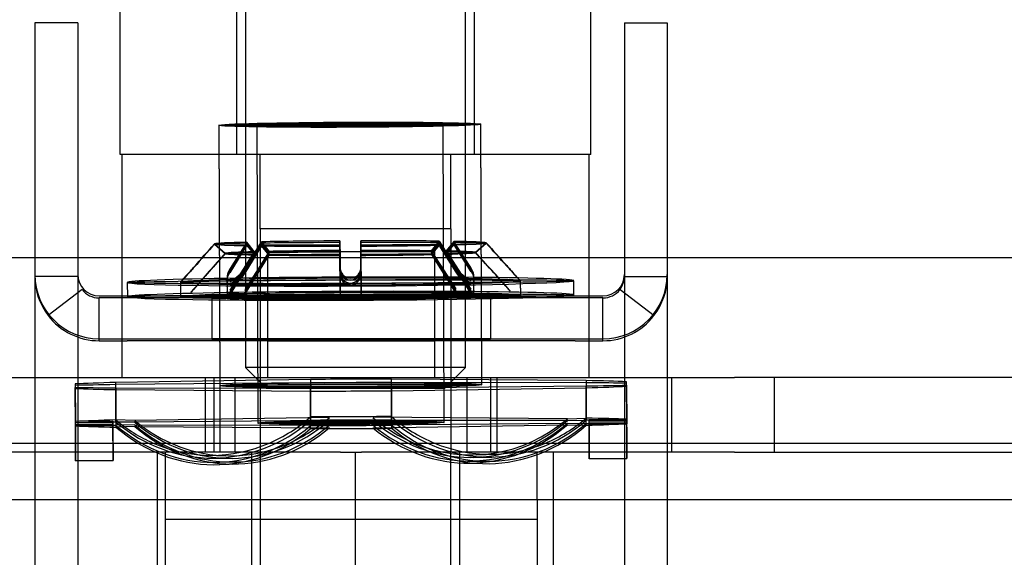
# Model space of a CAD drawing. Header units: inches. Extents: x 1 to 359, y -2 to 239.
# Tile 9 of 68: x 105.177 to 106.831, y 32.31 to 33.213. Entities that reach past the tile are written whole.
import ezdxf
from ezdxf.enums import TextEntityAlignment as Align
from ezdxf.lldxf.tags import DXFTag

# ---------------------------------------------------------------- set-up
doc = ezdxf.new("R2010")
doc.units = ezdxf.units.IN
doc.header["$MEASUREMENT"] = 0
for name, color, linetype in [('COM70838', 7, 'Continuous'), ('COM70839-3', 7, 'Continuous'), ('COM71195-6', 7, 'Continuous'), ('COM71299-6', 7, 'Continuous'), ('Default', 7, 'Continuous'), ('HAN13068', 7, 'Continuous'), ('HAN13068_NUT', 7, 'Continuous'), ('NTS18147', 7, 'Continuous'), ('ROL87452', 7, 'Continuous'), ('RVT19000', 7, 'Continuous'), ('SPC87322', 7, 'Continuous'), ('STD26122', 7, 'Continuous'), ('WAM30038', 7, 'Continuous')]:
    doc.layers.add(name, color=color, linetype=linetype)
doc.styles.add('SEACAD_Times_New_Roman', font='times.ttf')
tags = doc.linetypes.add('HIDDEN2', pattern=[0.1875, 0.125, -0.0625]).pattern_tags.tags
tags[6:7] = [DXFTag(74, 4), DXFTag(75, 0), DXFTag(340, '0'), DXFTag(46, 0.0), DXFTag(50, 0.0), DXFTag(44, 0.0), DXFTag(45, 0.0)]
tags[4:5] = [DXFTag(74, 4), DXFTag(75, 0), DXFTag(340, '0'), DXFTag(46, 0.0), DXFTag(50, 0.0), DXFTag(44, 0.0), DXFTag(45, 0.0)]
doc.dimstyles.new('HAMMOND_(STH_-_300x200)', dxfattribs={"dimtxt": 1.5, "dimasz": 1.875, "dimexe": 0.75, "dimexo": 0.75, "dimgap": 0.375, "dimtad": 0, "dimtih": 1, "dimtoh": 1, "dimzin": 0, "dimdsep": 46, "dimtxsty": 'SEACAD_Times_New_Roman', "dimblk1": '_SE_FILLED', "dimblk2": '_SE_FILLED', "dimsah": 1, "dimcen": 0.75, "dimadec": 0, "dimazin": 0, "dimtfac": 0.8, "dimtofl": 0, "dimtmove": 0, "dimatfit": 3, "dimfxl": 1, "dimtolj": 1, "dimtzin": 0, "dimarcsym": 0})

# ---------------------------------------------------------------- blocks, each defined once
blk = doc.blocks.new('SE2')
at = {"layer": 'COM70838', "color": 7, "linetype": 'HIDDEN2'}
for p, q in [((105.1089, 32.6117), (105.2339, 32.6117)), ((105.2339, 32.6117), (106.2895, 32.6117)), ((105.4889, 32.6117), (105.4889, 32.4867)), ((105.5389, 32.6117), (105.5389, 32.4867)), ((105.9289, 32.4867), (105.9289, 32.6117)), ((105.9789, 32.6117), (105.9789, 32.4867)), ((106.2724, 32.6117), (106.2724, 32.4867)), ((106.2895, 32.6117), (106.3779, 32.6117)), ((107.0913, 32.6117), (106.3779, 32.6117)), ((106.4454, 32.4867), (106.4454, 32.6117)), ((105.2339, 32.4867), (105.1089, 32.4867)), ((105.7162, 32.4867), (105.2339, 32.4867)), ((106.2895, 32.4867), (105.7516, 32.4867)), ((106.3779, 32.4867), (106.2895, 32.4867)), ((106.3779, 32.4867), (107.0639, 32.4867))]:
    blk.add_line(p, q, dxfattribs=at)
at = {"layer": 'COM70839-3', "color": 7, "linetype": 'HIDDEN2'}
for p, q in [((105.2747, 33.2079), (105.2027, 33.2079)), ((105.2027, 33.2079), (105.2027, 33.1629)), ((105.2747, 33.2079), (105.2747, 33.1629)), ((106.1931, 33.2079), (106.2651, 33.2079)), ((106.1931, 33.2079), (106.1931, 33.1629)), ((106.2651, 33.2079), (106.2651, 33.1629)), ((105.2027, 33.1629), (105.2027, 32.0658)), ((105.2747, 33.1629), (105.2747, 32.0658)), ((106.1931, 33.1629), (106.1931, 32.0658)), ((106.2651, 33.1629), (106.2651, 32.0658)), ((105.2747, 32.7818), (105.2027, 32.7818)), ((106.1931, 32.7818), (106.2651, 32.7818)), ((105.2822, 32.7599), (105.2251, 32.716)), ((105.2822, 32.7597), (105.2251, 32.7159)), ((105.2822, 32.7597), (105.2822, 32.7599)), ((106.1857, 32.7597), (106.1857, 32.7599)), ((106.1857, 32.7599), (106.2428, 32.716)), ((106.1857, 32.7597), (106.2428, 32.7159)), ((105.3107, 32.7489), (106.1571, 32.7489)), ((105.3576, 32.7457), (105.3107, 32.7457)), ((105.3107, 32.6737), (105.3107, 32.7457)), ((106.1102, 32.7457), (105.3576, 32.7457)), ((105.4999, 32.7488), (105.4999, 32.6768)), ((105.5934, 32.7457), (105.5934, 32.6737)), ((105.8744, 32.6737), (105.8744, 32.7457)), ((105.9679, 32.7488), (105.9679, 32.6768)), ((106.1571, 32.7457), (106.1102, 32.7457)), ((106.1571, 32.6737), (106.1571, 32.7457)), ((105.2251, 32.7159), (105.2251, 32.716)), ((106.2428, 32.7159), (106.2428, 32.716)), ((105.3107, 32.6769), (106.1571, 32.6769)), ((105.3107, 32.6737), (105.3576, 32.6737)), ((106.1102, 32.6737), (105.3576, 32.6737)), ((105.4999, 32.6768), (105.4999, 32.6765)), ((105.9679, 32.6768), (105.9679, 32.6765)), ((106.1102, 32.6737), (106.1571, 32.6737))]:
    blk.add_line(p, q, dxfattribs=at)
for centre, radius, start, end in [((105.3107, 32.7849), 0.108, 180, 270), ((105.3107, 32.7849), 0.036, 180, 270), ((106.1571, 32.7849), 0.108, 270, 0), ((106.1571, 32.7849), 0.036, 270, 0), ((105.3108, 32.7818), 0.108, 180.0016, 217.5087), ((106.1571, 32.7818), 0.036, 322.5022, 359.997), ((106.1571, 32.7818), 0.108, 322.4913, 359.9984), ((105.3107, 32.7816), 0.036, 217.4877, 269.9947), ((106.1571, 32.7816), 0.036, 270.0053, 322.5123), ((105.3107, 32.7816), 0.108, 217.5055, 269.9987), ((106.1571, 32.7816), 0.108, 270.0017, 322.4941)]:
    blk.add_arc(centre, radius, start, end, dxfattribs=at)
for centre, major_axis, start_param, end_param in [((105.7339, 32.7488), (0.234, 0), 0, 3.141593), ((105.7339, 32.7485), (-0.234, 0), 0, 3.141593), ((105.7339, 32.6768), (-0.234, 0), 3.141593, 6.283185), ((105.7339, 32.6765), (0.234, 0), 3.141593, 6.283185)]:
    blk.add_ellipse(centre, major_axis=major_axis, ratio=0.000115, start_param=start_param, end_param=end_param, dxfattribs=at)
for centre in [(105.7339, 32.7457), (105.7339, 32.6737)]:
    blk.add_ellipse(centre, major_axis=(-0.1405, 0), ratio=0.000115, dxfattribs=at)
at = {"layer": 'COM71195-6', "color": 7, "linetype": 'Continuous'}
blk.add_line((86.4935, 32.8137), (108.3033, 32.8137), dxfattribs=at)
at = {"layer": 'COM71299-6', "color": 7, "linetype": 'Continuous'}
blk.add_line((85.6814, 32.5017), (133.5514, 32.5017), dxfattribs=at)
at = {"layer": 'COM71299-6', "color": 7, "linetype": 'HIDDEN2'}
blk.add_line((85.6814, 32.4067), (133.5514, 32.4067), dxfattribs=at)
at = {"layer": 'HAN13068', "color": 7, "linetype": 'HIDDEN2'}
for p, q in [((105.3459, 32.9867), (105.3459, 33.6887)), ((105.5418, 32.9867), (105.5418, 33.6887)), ((105.941, 32.9867), (105.941, 33.6887)), ((106.1369, 32.9867), (106.1369, 33.6887)), ((105.5418, 32.9867), (105.3459, 32.9867)), ((105.941, 32.9867), (105.5418, 32.9867)), ((105.5814, 32.8617), (105.5814, 32.9867)), ((105.9014, 32.8617), (105.9014, 32.9867)), ((106.1369, 32.9867), (105.941, 32.9867)), ((105.7414, 32.8617), (105.5814, 32.8617)), ((105.9014, 32.8617), (105.7414, 32.8617)), ((105.5814, 32.4867), (105.5814, 31.5267)), ((105.9014, 31.5267), (105.9014, 32.4867))]:
    blk.add_line(p, q, dxfattribs=at)
at = {"layer": 'HAN13068_NUT', "color": 7, "linetype": 'HIDDEN2'}
for p, q in [((105.4089, 32.1617), (105.4089, 32.4867)), ((105.5664, 32.4867), (105.5664, 32.0817)), ((105.7414, 32.1617), (105.7414, 32.4867)), ((105.9164, 32.0817), (105.9164, 32.4867)), ((106.0739, 32.1617), (106.0739, 32.4867))]:
    blk.add_line(p, q, dxfattribs=at)
at = {"layer": 'NTS18147', "color": 7, "linetype": 'HIDDEN2'}
for p, q in [((105.512, 33.0357), (105.5137, 32.5982)), ((105.512, 33.0354), (105.5137, 32.5979)), ((105.5755, 33.0359), (105.5774, 32.5355)), ((105.5755, 33.0357), (105.5774, 32.5352)), ((105.8904, 32.5367), (105.8885, 33.0371)), ((105.8904, 32.5364), (105.8885, 33.0369)), ((105.9537, 32.6), (105.952, 33.0374)), ((105.9537, 32.5997), (105.952, 33.0371)), ((105.2707, 32.601), (105.2709, 32.538)), ((105.6656, 32.6029), (105.3387, 32.5999)), ((105.6656, 32.6029), (105.6659, 32.5399)), ((106.1286, 32.603), (105.8017, 32.6034)), ((105.8019, 32.5404), (105.8017, 32.6034)), ((106.1286, 32.603), (106.1289, 32.54)), ((106.1967, 32.5972), (106.1967, 32.6046)), ((106.1967, 32.599), (106.1967, 32.6023)), ((106.1969, 32.5393), (106.1967, 32.6023)), ((105.2707, 32.5987), (105.2707, 32.5953)), ((105.2707, 32.5987), (105.2709, 32.5357)), ((105.2709, 32.5323), (105.2707, 32.5953)), ((105.2709, 32.5306), (105.2707, 32.5936)), ((105.3389, 32.537), (105.3387, 32.5999)), ((105.3387, 32.5946), (105.6656, 32.5942)), ((105.3387, 32.5946), (105.3389, 32.5316)), ((105.3387, 32.5915), (105.6656, 32.5891)), ((105.3387, 32.5915), (105.3389, 32.5285)), ((105.6659, 32.5312), (105.6656, 32.5942)), ((105.6659, 32.5261), (105.6656, 32.5891)), ((105.8017, 32.5947), (106.1286, 32.5977)), ((105.8017, 32.5947), (105.8019, 32.5317)), ((105.8017, 32.5896), (106.1286, 32.5946)), ((105.8017, 32.5896), (105.8019, 32.5266)), ((106.1289, 32.5347), (106.1286, 32.5977)), ((106.1289, 32.5316), (106.1286, 32.5946)), ((106.1967, 32.599), (106.1969, 32.536)), ((106.1967, 32.5972), (106.1969, 32.5342)), ((105.3339, 32.5383), (105.2709, 32.538)), ((105.3339, 32.5359), (105.2709, 32.5357)), ((105.3339, 32.5383), (105.3339, 32.5308)), ((105.3339, 32.5359), (105.3339, 32.5326)), ((105.3704, 32.5397), (105.3389, 32.5406)), ((105.3704, 32.5366), (105.3389, 32.537)), ((105.6974, 32.5447), (105.3704, 32.5397)), ((105.6974, 32.5395), (105.3704, 32.5366)), ((105.6974, 32.5395), (105.6659, 32.5399)), ((106.0974, 32.5425), (105.7704, 32.545)), ((105.7704, 32.5398), (105.8019, 32.5404)), ((106.0974, 32.5394), (105.7704, 32.5398)), ((105.7704, 32.5321), (106.0974, 32.535)), ((106.0974, 32.5425), (106.1289, 32.5437)), ((106.0974, 32.5394), (106.1289, 32.54)), ((106.0974, 32.535), (106.1289, 32.5347)), ((106.1339, 32.5414), (106.1969, 32.5416)), ((106.1339, 32.534), (106.1339, 32.5414)), ((106.1339, 32.539), (106.1969, 32.5393)), ((106.1339, 32.5357), (106.1339, 32.539)), ((106.1339, 32.5357), (106.1969, 32.536)), ((105.3339, 32.5326), (105.2709, 32.5323)), ((105.3339, 32.5308), (105.2709, 32.5306)), ((105.3704, 32.5322), (105.3389, 32.5316)), ((105.3704, 32.5297), (105.3389, 32.5285)), ((105.3704, 32.5322), (105.6974, 32.5318)), ((105.3704, 32.5297), (105.6974, 32.5273)), ((105.6974, 32.5318), (105.6659, 32.5312)), ((105.6974, 32.5273), (105.6659, 32.5261)), ((105.7704, 32.5276), (106.0974, 32.5326)), ((105.7704, 32.5321), (105.8019, 32.5317)), ((105.7704, 32.5276), (105.8019, 32.5266)), ((106.0974, 32.5326), (106.1289, 32.5316)), ((106.1339, 32.534), (106.1969, 32.5342)), ((105.2712, 32.4723), (105.3342, 32.4725)), ((105.2712, 32.472), (105.3342, 32.4722)), ((105.4918, 32.4812), (105.5233, 32.4803)), ((105.4978, 32.4764), (105.5293, 32.4761)), ((105.5075, 32.4694), (105.539, 32.47)), ((105.9233, 32.4682), (105.9548, 32.4672)), ((105.9293, 32.4716), (105.9608, 32.4712)), ((105.939, 32.4777), (105.9705, 32.4783)), ((105.945, 32.4819), (105.9765, 32.4831)), ((106.1342, 32.4756), (106.1972, 32.4759)), ((106.1342, 32.4754), (106.1972, 32.4756)), ((105.5135, 32.4655), (105.545, 32.4667))]:
    blk.add_line(p, q, dxfattribs=at)
at = {"layer": 'NTS18147', "color": 7, "linetype": 'Continuous'}
for p, q in [((105.2707, 32.601), (105.2707, 32.5936)), ((105.6656, 32.6086), (105.3387, 32.6036)), ((105.3389, 32.5406), (105.3387, 32.6036)), ((105.6656, 32.6086), (105.6659, 32.5456)), ((106.1286, 32.6067), (105.8017, 32.6091)), ((105.8019, 32.5462), (105.8017, 32.6091)), ((106.1286, 32.6067), (106.1289, 32.5437)), ((106.1969, 32.5416), (106.1967, 32.6046)), ((105.6974, 32.5447), (105.6659, 32.5456)), ((105.7704, 32.545), (105.8019, 32.5462))]:
    blk.add_line(p, q, dxfattribs=at)
at = {"layer": 'NTS18147', "color": 7, "linetype": 'HIDDEN2'}
for centre, major_axis, ratio in [((105.732, 33.0365), (0.22, 0.0009), 0.019735), ((105.732, 33.0363), (0.22, 0.0009), 0.008755), ((105.732, 33.0365), (0.1565, 0.0006), 0.019735), ((105.732, 33.0363), (0.1565, 0.0006), 0.008755), ((105.7337, 32.5991), (0.22, 0.0009), 0.019735), ((105.7337, 32.5988), (0.22, 0.0009), 0.008755), ((105.7339, 32.5361), (0.1565, 0.0006), 0.019735), ((105.7339, 32.5358), (0.1565, 0.0006), 0.008755)]:
    blk.add_ellipse(centre, major_axis=major_axis, ratio=ratio, dxfattribs=at)
at = {"layer": 'NTS18147', "color": 7, "linetype": 'Continuous'}
for centre, major_axis, ratio, start_param, end_param in [((105.7337, 32.5991), (-0.5, -0.002), 0.019735, -0.660163, -0.387207), ((105.7337, 32.5991), (0.5, 0.002), 0.019735, 1.434232, 1.707188), ((105.7337, 32.5991), (0.5, 0.002), 0.019735, 0.387034, 0.659991), ((105.7339, 32.5361), (-0.5, -0.002), 0.019735, -0.660163, -0.387207), ((105.5014, 32.7994), (0.0096, 0.3182), 0.8659, 2.546346, 2.80618), ((105.5014, 32.7994), (0.0096, 0.3182), 0.8659, 3.529428, 3.815766), ((105.5329, 32.7985), (0.0096, 0.3182), 0.8659, 3.537804, 3.815766), ((105.7339, 32.5361), (-0.5, -0.002), 0.019735, 4.575824, 4.848781), ((105.9329, 32.8), (-0.0121, 0.3181), 0.865814, 2.467431, 2.752626), ((105.9644, 32.8012), (-0.0121, 0.3181), 0.865814, 2.467431, 2.763604), ((105.9644, 32.8012), (-0.0121, 0.3181), 0.865814, 3.453651, 3.736851), ((105.7339, 32.5361), (0.5, 0.002), 0.019735, 0.387034, 0.659991)]:
    blk.add_ellipse(centre, major_axis=major_axis, ratio=ratio, start_param=start_param, end_param=end_param, dxfattribs=at)
at = {"layer": 'NTS18147', "color": 7, "linetype": 'HIDDEN2'}
for centre, major_axis, ratio, start_param, end_param in [((105.7337, 32.5988), (0.5, 0.002), 0.008755, 1.434295, 1.707252), ((105.7337, 32.5988), (0.5, 0.002), 0.008755, 0.387097, 0.660054), ((105.7337, 32.5988), (-0.5, -0.002), 0.008755, -0.6601, -0.387143), ((105.7337, 32.5988), (-0.5, -0.002), 0.008755, 0.387097, 0.660054), ((105.7337, 32.5991), (-0.5, -0.002), 0.019735, 0.387034, 0.659991), ((105.7337, 32.5988), (-0.5, -0.002), 0.008755, 1.434295, 1.707252), ((105.7337, 32.5991), (-0.5, -0.002), 0.019735, 1.434232, 1.707188), ((105.7337, 32.5988), (0.5, 0.002), 0.008755, -0.6601, -0.387143), ((105.7337, 32.5991), (0.5, 0.002), 0.019735, -0.660163, -0.387207), ((105.2699, 32.7906), (-0.0012, 0.3183), 0.000086, 2.526619, 3.796039), ((105.7339, 32.5358), (-0.5, -0.002), 0.008755, -0.6601, -0.387143), ((105.2699, 32.7903), (-0.0012, 0.3183), 0.000023, 3.141593, 3.785058), ((105.3329, 32.7908), (-0.0012, 0.3183), 0.000086, 2.526619, 3.796039), ((105.5014, 32.7948), (0.0036, 0.3183), 0.866004, 2.524393, 3.793813), ((105.5329, 32.7985), (0.0096, 0.3182), 0.8659, 2.546346, 3.537804), ((105.5329, 32.7944), (0.0036, 0.3183), 0.866004, 2.524393, 3.793813), ((105.7339, 32.5358), (-0.5, -0.002), 0.008755, 4.575888, 4.848844), ((105.9329, 32.796), (-0.0061, 0.3183), 0.865981, 2.489374, 3.758793), ((105.9329, 32.7899), (0.0036, 0.3183), 0.866004, 2.524393, 3.793813), ((105.9644, 32.7966), (-0.0061, 0.3183), 0.865981, 2.489374, 3.758793), ((105.9644, 32.7895), (0.0036, 0.3183), 0.866004, 2.524393, 3.793813), ((105.9329, 32.8), (-0.0121, 0.3181), 0.865814, 2.752626, 3.736851), ((105.7339, 32.5358), (0.5, 0.002), 0.008755, 0.387097, 0.660054), ((105.7339, 32.5358), (0.5, 0.002), 0.008755, -0.6601, -0.387143), ((106.1329, 32.794), (-0.0012, 0.3183), 0.000086, 2.526619, 3.796039), ((106.1329, 32.7937), (-0.0012, 0.3183), 0.000023, 2.515638, 3.785058), ((106.1959, 32.7942), (-0.0012, 0.3183), 0.000086, 2.526619, 3.796039), ((106.1959, 32.794), (-0.0012, 0.3183), 0.000023, 2.515638, 3.785058), ((105.7339, 32.5358), (-0.5, -0.002), 0.008755, 0.387097, 0.660054), ((105.7339, 32.5361), (-0.5, -0.002), 0.019735, 0.387034, 0.659991), ((105.3329, 32.7906), (-0.0012, 0.3183), 0.000023, 2.515638, 3.141593), ((105.5014, 32.7877), (-0.0061, 0.3183), 0.865981, 2.489374, 3.758793), ((105.5014, 32.7836), (-0.0121, 0.3181), 0.865814, 2.467431, 3.736851), ((105.5329, 32.7883), (-0.0061, 0.3183), 0.865981, 2.489374, 3.758793), ((105.5329, 32.7848), (-0.0121, 0.3181), 0.865814, 2.467431, 3.736851), ((105.7339, 32.5358), (0.5, 0.002), 0.008755, 4.575888, 4.848844), ((105.7339, 32.5361), (0.5, 0.002), 0.019735, 4.575824, 4.848781), ((105.9329, 32.7864), (0.0096, 0.3182), 0.8659, 2.546346, 3.815766), ((105.9644, 32.7854), (0.0096, 0.3182), 0.8659, 2.546346, 3.815766), ((105.7339, 32.5361), (0.5, 0.002), 0.019735, -0.660163, -0.387207), ((105.5014, 32.7994), (0.0096, 0.3182), 0.8659, 2.80618, 3.529428), ((105.9644, 32.8012), (-0.0121, 0.3181), 0.865814, 2.763604, 3.453651)]:
    blk.add_ellipse(centre, major_axis=major_axis, ratio=ratio, start_param=start_param, end_param=end_param, dxfattribs=at)
at = {"layer": 'ROL87452', "color": 7, "linetype": 'HIDDEN2'}
for p, q in [((105.4214, 32.4067), (105.4214, 31.4067)), ((106.0464, 32.4067), (106.0464, 31.4067))]:
    blk.add_line(p, q, dxfattribs=at)
at = {"layer": 'RVT19000', "color": 7, "linetype": 'HIDDEN2'}
for p, q in [((105.5934, 32.8237), (105.8744, 32.8237)), ((105.5934, 32.8237), (105.5934, 32.6117)), ((105.8744, 32.6117), (105.8744, 32.8237)), ((105.5389, 32.6117), (105.5389, 32.4867)), ((105.9289, 32.4867), (105.9289, 32.6117)), ((105.4214, 32.4867), (105.4214, 32.4067)), ((105.7162, 32.4867), (105.7516, 32.4867)), ((106.0464, 32.4067), (106.0464, 32.4867)), ((105.4214, 32.3737), (106.0464, 32.3737))]:
    blk.add_line(p, q, dxfattribs=at)
at = {"layer": 'SPC87322', "color": 7, "linetype": 'HIDDEN2'}
for p, q in [((105.3489, 32.9867), (105.3489, 32.6117)), ((106.1339, 32.6117), (106.1339, 32.9867)), ((105.5814, 32.8617), (105.5814, 32.4867)), ((105.9014, 32.8617), (105.9014, 32.4867)), ((105.5039, 32.4867), (105.5039, 32.6117)), ((105.5139, 32.4867), (105.5139, 32.6117)), ((105.9689, 32.4867), (105.9689, 32.6117))]:
    blk.add_line(p, q, dxfattribs=at)
at = {"layer": 'STD26122', "color": 7, "linetype": 'HIDDEN2'}
for p, q in [((105.5564, 33.5937), (105.5564, 32.6287)), ((105.9264, 32.6287), (105.9264, 33.5937)), ((105.9264, 32.6287), (105.5564, 32.6287)), ((105.5564, 32.6287), (105.5914, 32.5937)), ((105.8914, 32.5937), (105.9264, 32.6287)), ((105.5914, 32.5937), (105.8914, 32.5937))]:
    blk.add_line(p, q, dxfattribs=at)
at = {"layer": 'WAM30038', "color": 7, "linetype": 'HIDDEN2'}
for p, q in [((105.5045, 32.8365), (105.5225, 32.8206)), ((105.5045, 32.836), (105.5225, 32.8201)), ((105.5225, 32.8199), (105.5045, 32.8358)), ((105.5225, 32.8198), (105.5045, 32.8357)), ((105.559, 32.8393), (105.5308, 32.7948)), ((105.559, 32.8374), (105.5308, 32.7926)), ((105.5308, 32.7895), (105.559, 32.8348)), ((105.5308, 32.7878), (105.559, 32.8334)), ((105.5556, 32.7929), (105.5837, 32.8377)), ((105.5837, 32.8346), (105.5556, 32.7894)), ((105.5837, 32.833), (105.5556, 32.7874)), ((105.5717, 32.8231), (105.559, 32.8393)), ((105.5717, 32.8214), (105.559, 32.8374)), ((105.559, 32.8348), (105.5717, 32.819)), ((105.559, 32.8334), (105.5717, 32.8177)), ((105.5672, 32.8137), (105.5837, 32.8398)), ((105.5837, 32.8398), (105.5965, 32.8237)), ((105.5837, 32.8377), (105.5965, 32.8217)), ((105.5965, 32.8189), (105.5837, 32.8346)), ((105.5965, 32.8173), (105.5837, 32.833)), ((105.7153, 32.8251), (105.7152, 32.8414)), ((105.7152, 32.8414), (105.7154, 32.8137)), ((105.7153, 32.8226), (105.7152, 32.8387)), ((105.7152, 32.8387), (105.7154, 32.7941)), ((105.7152, 32.8347), (105.7153, 32.8189)), ((105.7154, 32.7894), (105.7152, 32.8347)), ((105.7152, 32.8324), (105.7153, 32.8168)), ((105.7154, 32.7867), (105.7152, 32.8324)), ((105.7502, 32.8416), (105.7503, 32.8253)), ((105.7504, 32.8137), (105.7502, 32.8416)), ((105.7502, 32.8388), (105.7503, 32.8227)), ((105.7504, 32.7943), (105.7502, 32.8388)), ((105.7503, 32.819), (105.7502, 32.8348)), ((105.7502, 32.8348), (105.7504, 32.7896)), ((105.7503, 32.817), (105.7502, 32.8326)), ((105.7502, 32.8326), (105.7504, 32.7869)), ((105.8691, 32.8248), (105.8818, 32.841)), ((105.8691, 32.8227), (105.8818, 32.8388)), ((105.8818, 32.8358), (105.8691, 32.8199)), ((105.8818, 32.8341), (105.8691, 32.8184)), ((105.8818, 32.841), (105.8994, 32.8137)), ((105.8818, 32.8388), (105.9102, 32.7943)), ((105.9102, 32.7908), (105.8818, 32.8358)), ((105.9102, 32.7888), (105.8818, 32.8341)), ((105.9065, 32.8406), (105.8939, 32.8244)), ((105.9065, 32.8387), (105.8939, 32.8226)), ((105.8939, 32.8202), (105.9065, 32.8361)), ((105.8939, 32.819), (105.9065, 32.8347)), ((105.935, 32.7964), (105.9065, 32.8406)), ((105.935, 32.7942), (105.9065, 32.8387)), ((105.9065, 32.8361), (105.935, 32.7911)), ((105.9065, 32.8347), (105.935, 32.7894)), ((105.9431, 32.8222), (105.961, 32.8382)), ((105.9431, 32.8218), (105.961, 32.8378)), ((105.961, 32.8375), (105.9431, 32.8215)), ((105.961, 32.8375), (105.9431, 32.8215)), ((105.531, 32.7587), (105.5717, 32.8231)), ((105.531, 32.7565), (105.5717, 32.8214)), ((105.5717, 32.819), (105.531, 32.7534)), ((105.5717, 32.8177), (105.531, 32.7517)), ((105.5965, 32.8237), (105.5557, 32.7593)), ((105.5965, 32.8217), (105.5557, 32.7568)), ((105.5557, 32.7533), (105.5965, 32.8189)), ((105.5557, 32.7513), (105.5965, 32.8173)), ((105.7156, 32.7612), (105.7153, 32.8251)), ((105.7156, 32.758), (105.7153, 32.8226)), ((105.7153, 32.8189), (105.7156, 32.7533)), ((105.7153, 32.8168), (105.7156, 32.7506)), ((105.7503, 32.8253), (105.7503, 32.8137)), ((105.7503, 32.8227), (105.7506, 32.7581)), ((105.7506, 32.7534), (105.7503, 32.819)), ((105.7506, 32.7508), (105.7503, 32.817)), ((105.9104, 32.7607), (105.8691, 32.8248)), ((105.9104, 32.7582), (105.8691, 32.8227)), ((105.8691, 32.8199), (105.9104, 32.7546)), ((105.8691, 32.8184), (105.9104, 32.7527)), ((105.8939, 32.8244), (105.9351, 32.7603)), ((105.8939, 32.8226), (105.9351, 32.7581)), ((105.9351, 32.755), (105.8939, 32.8202)), ((105.9351, 32.7533), (105.8939, 32.819)), ((105.7154, 32.7973), (105.7156, 32.7612)), ((105.7154, 32.7941), (105.7156, 32.758)), ((105.7154, 32.7894), (105.7156, 32.7533)), ((105.7154, 32.7867), (105.7156, 32.7506)), ((105.7504, 32.7975), (105.7506, 32.7614)), ((105.7504, 32.7975), (105.7506, 32.7614)), ((105.7504, 32.7943), (105.7506, 32.7581)), ((105.7504, 32.7896), (105.7506, 32.7534)), ((105.7504, 32.7869), (105.7506, 32.7508)), ((105.9403, 32.7536), (105.9402, 32.7832)), ((105.358, 32.7716), (105.3581, 32.7476)), ((105.358, 32.7713), (105.3581, 32.7473)), ((105.4472, 32.7719), (105.4473, 32.748)), ((105.4472, 32.7717), (105.4473, 32.7477)), ((105.5258, 32.7816), (105.5259, 32.752)), ((105.5258, 32.7792), (105.5259, 32.7497)), ((105.5258, 32.7759), (105.5259, 32.7463)), ((105.5258, 32.7741), (105.5259, 32.7445)), ((105.9403, 32.7513), (105.9402, 32.7808)), ((105.9403, 32.7479), (105.9402, 32.7775)), ((105.9403, 32.7461), (105.9402, 32.7757)), ((106.0189, 32.7502), (106.0188, 32.7742)), ((106.0189, 32.7499), (106.0188, 32.7739)), ((106.1081, 32.7505), (106.108, 32.7745)), ((106.1081, 32.7503), (106.108, 32.7743)), ((105.531, 32.7517), (105.5274, 32.7447)), ((105.5505, 32.7443), (105.5557, 32.7513)), ((105.7156, 32.7506), (105.7167, 32.7436)), ((105.7494, 32.7437), (105.7506, 32.7508)), ((105.9104, 32.7527), (105.9156, 32.7457)), ((105.9388, 32.7463), (105.9351, 32.7533))]:
    blk.add_line(p, q, dxfattribs=at)
at = {"layer": 'WAM30038', "color": 7, "linetype": 'Continuous'}
for p, q in [((105.5556, 32.7954), (105.5672, 32.8137)), ((105.7154, 32.8137), (105.7154, 32.7973)), ((105.7503, 32.8137), (105.7504, 32.7975)), ((105.7504, 32.7975), (105.7504, 32.8137)), ((105.8994, 32.8137), (105.9102, 32.7968))]:
    blk.add_line(p, q, dxfattribs=at)
at = {"layer": 'WAM30038', "color": 7, "linetype": 'HIDDEN2'}
for centre, radius, start, end in [((105.7271, 32.5388), 0.3643, 136.0963, 140.2055), ((105.1557, 33.0601), 0.4099, 315.3349, 318.9153), ((105.0217, 33.1802), 0.5899, 316.1654, 318.6669), ((105.7335, 32.7934), 0.0181, 177.5926, 268.475), ((105.7336, 32.7885), 0.0182, 176.9277, 268.2187), ((105.7336, 32.7857), 0.0183, 176.6539, 267.9298), ((105.7324, 32.7933), 0.018, 271.7596, 3.0707), ((105.7322, 32.7885), 0.0182, 272.484, 3.2623), ((105.7321, 32.7858), 0.0184, 272.7993, 3.5026), ((106.2697, 33.0201), 0.3514, 220.1619, 224.4218), ((106.2806, 33.0388), 0.3723, 221.3562, 225.299), ((106.4146, 33.1611), 0.5537, 221.7005, 224.3653)]:
    blk.add_arc(centre, radius, start, end, dxfattribs=at)
at = {"layer": 'WAM30038', "color": 7, "linetype": 'Continuous'}
for centre, radius, start, end in [((105.7334, 32.7967), 0.018, 177.8638, 268.8008), ((105.7325, 32.7966), 0.0179, 271.4599, 2.7807)]:
    blk.add_arc(centre, radius, start, end, dxfattribs=at)
at = {"layer": 'WAM30038', "color": 7, "linetype": 'HIDDEN2'}
for centre, major_axis, ratio, start_param, end_param in [((105.7327, 32.837), (-0.2289, -0.0009), 0.019735, -0.70897, -0.076601), ((105.7327, 32.8367), (-0.2289, -0.0009), 0.008755, -0.708907, -0.076538), ((105.7327, 32.837), (-0.2289, -0.0009), 0.019735, 0.076428, 0.708797), ((105.7327, 32.8367), (-0.2289, -0.0009), 0.008755, 0.076492, 0.708861), ((105.7327, 32.837), (-0.2289, -0.0009), 0.019735, -1.494368, -0.861999), ((105.7327, 32.8367), (-0.2289, -0.0009), 0.008755, -1.494305, -0.861936), ((105.7327, 32.8367), (-0.2289, -0.0009), 0.008755, 0.86189, 1.494259), ((105.7327, 32.837), (-0.2289, -0.0009), 0.019735, 0.861827, 1.494195), ((105.7327, 32.837), (0.2289, 0.0009), 0.019735, 0.861827, 1.494195), ((105.7327, 32.8367), (0.2289, 0.0009), 0.008755, 0.86189, 1.494259), ((105.7327, 32.8367), (0.2289, 0.0009), 0.008755, -1.494305, -0.861936), ((105.7327, 32.837), (0.2289, 0.0009), 0.019735, -1.494368, -0.861999), ((105.7327, 32.837), (0.2289, 0.0009), 0.019735, 0.076428, 0.708797), ((105.7327, 32.8367), (0.2289, 0.0009), 0.008755, 0.076492, 0.708861), ((105.7327, 32.8367), (0.2289, 0.0009), 0.008755, -0.708907, -0.076538), ((105.7327, 32.837), (0.2289, 0.0009), 0.019735, -0.70897, -0.076601), ((105.7328, 32.8211), (-0.211, -0.0008), 0.019735, -0.702451, -0.08312), ((105.7328, 32.8208), (-0.211, -0.0008), 0.008755, -0.702387, -0.083057), ((105.7328, 32.8211), (-0.211, -0.0008), 0.019735, 0.082948, 0.702278), ((105.7328, 32.8208), (-0.211, -0.0008), 0.008755, 0.083011, 0.702341), ((105.7328, 32.8211), (-0.211, -0.0008), 0.019735, -1.487849, -0.868518), ((105.7328, 32.8208), (-0.211, -0.0008), 0.008755, -1.487786, -0.868455), ((105.7328, 32.8208), (-0.211, -0.0008), 0.008755, 0.868409, 1.48774), ((105.7328, 32.8211), (-0.211, -0.0008), 0.019735, 0.868346, 1.487676), ((105.7328, 32.8211), (0.211, 0.0008), 0.019735, 0.868346, 1.487676), ((105.7328, 32.8208), (0.211, 0.0008), 0.008755, 0.868409, 1.48774), ((105.7328, 32.8208), (0.211, 0.0008), 0.008755, -1.487786, -0.868455), ((105.7328, 32.8211), (0.211, 0.0008), 0.019735, -1.487849, -0.868518), ((105.7328, 32.8211), (0.211, 0.0008), 0.019735, 0.082948, 0.702278), ((105.7328, 32.8208), (0.211, 0.0008), 0.008755, 0.083011, 0.702341), ((105.7328, 32.8208), (0.211, 0.0008), 0.008755, -0.702387, -0.083057), ((105.7328, 32.8211), (0.211, 0.0008), 0.019735, -0.702451, -0.08312), ((105.733, 32.7731), (-0.375, -0.0015), 0.019735, 0, 3.141506), ((105.733, 32.7731), (-0.2858, -0.0011), 0.019735, 5.497701, 6.283099), ((105.733, 32.7728), (-0.2858, -0.0011), 0.008755, 5.497764, 6.283162), ((105.733, 32.7731), (0.2858, 0.0011), 0.019735, 3.141506, 3.926905), ((105.733, 32.7728), (0.2858, 0.0011), 0.008755, 3.14157, 3.926968), ((105.733, 32.7731), (-0.2858, -0.0011), 0.019735, 4.712303, 5.497701), ((105.733, 32.7728), (-0.2858, -0.0011), 0.008755, 4.712366, 5.497764), ((105.733, 32.7728), (-0.2858, -0.0011), 0.008755, 0.785375, 1.570773), ((105.733, 32.7731), (-0.2858, -0.0011), 0.019735, 0.785312, 1.57071), ((105.733, 32.7731), (0.2858, 0.0011), 0.019735, 0.785312, 1.57071), ((105.733, 32.7728), (0.2858, 0.0011), 0.008755, 0.785375, 1.570773), ((105.733, 32.7728), (0.2858, 0.0011), 0.008755, 4.712366, 5.497764), ((105.733, 32.7731), (0.2858, 0.0011), 0.019735, 4.712303, 5.497701), ((105.733, 32.7731), (-0.2858, -0.0011), 0.019735, 3.141506, 3.926905), ((105.733, 32.7728), (-0.2858, -0.0011), 0.008755, 3.14157, 3.926968), ((105.733, 32.7731), (0.2858, 0.0011), 0.019735, 5.497701, 6.283099), ((105.733, 32.7728), (0.2858, 0.0011), 0.008755, 5.497764, 6.283162), ((105.7331, 32.7491), (-0.375, -0.0015), 0.019735, 0, 3.141506), ((105.7331, 32.7491), (-0.275, -0.0011), 0.019735, -0.72599, -0.059581), ((105.7331, 32.7488), (-0.275, -0.0011), 0.008755, -0.725927, -0.059517), ((105.5434, 32.7497), (0.0175, 0.0001), 0.008755, 1.149718, 3.562625), ((105.5434, 32.7521), (0.0175, 0.0001), 0.019735, 3.141593, 3.562562), ((105.7331, 32.7488), (-0.275, -0.0011), 0.008755, -1.511325, -0.844915), ((105.7331, 32.7511), (-0.0175, -0.0001), 0.008755, 3.505912, 5.91882), ((105.7331, 32.7488), (0.275, 0.0011), 0.008755, 0.844869, 1.511279), ((105.9228, 32.7512), (-0.0175, -0.0001), 0.008755, 2.720514, 5.133421), ((105.9228, 32.7536), (-0.0175, -0.0001), 0.019735, 2.720451, 3.141593), ((105.7331, 32.7491), (0.275, 0.0011), 0.019735, 0.059408, 0.725818), ((105.7331, 32.7488), (0.275, 0.0011), 0.008755, 0.059471, 0.725881), ((105.7331, 32.7491), (0.275, 0.0011), 0.019735, -0.72599, -0.059581), ((105.7331, 32.7488), (0.275, 0.0011), 0.008755, -0.725927, -0.059517), ((106.0014, 32.7501), (-0.0175, -0.0001), 0.019735, 1.935053, 4.34796), ((106.0014, 32.7498), (-0.0175, -0.0001), 0.008755, 1.935116, 4.348023), ((105.4648, 32.748), (0.0175, 0.0001), 0.019735, 1.935053, 4.34796), ((105.4648, 32.7478), (0.0175, 0.0001), 0.008755, 1.935116, 4.348023), ((105.7331, 32.7491), (-0.275, -0.0011), 0.019735, 0.059408, 0.725818), ((105.7331, 32.7488), (-0.275, -0.0011), 0.008755, 0.059471, 0.725881), ((105.5434, 32.7464), (0.0175, 0.0001), 0.008755, 2.720514, 5.133421), ((105.5434, 32.7446), (0.0175, 0.0001), 0.019735, 2.720451, 5.133358), ((105.7331, 32.7488), (-0.275, -0.0011), 0.008755, 0.844869, 1.511279), ((105.7331, 32.7491), (-0.275, -0.0011), 0.019735, 0.844806, 1.511216), ((105.7331, 32.7465), (0.0175, 0.0001), 0.008755, 3.505912, 5.91882), ((105.7331, 32.7438), (0.0175, 0.0001), 0.019735, 3.505849, 5.918756), ((105.7331, 32.7488), (0.275, 0.0011), 0.008755, -1.511325, -0.844915), ((105.7331, 32.7491), (0.275, 0.0011), 0.019735, -1.511388, -0.844979), ((105.9228, 32.7479), (-0.0175, -0.0001), 0.008755, 1.149718, 3.562625), ((105.9228, 32.7461), (-0.0175, -0.0001), 0.019735, 1.149655, 3.562562)]:
    blk.add_ellipse(centre, major_axis=major_axis, ratio=ratio, start_param=start_param, end_param=end_param, dxfattribs=at)
at = {"layer": 'WAM30038', "color": 7, "linetype": 'Continuous'}
for centre, major_axis, start_param, end_param in [((105.733, 32.7731), (-0.375, -0.0015), 3.141506, 6.283185), ((105.7331, 32.7491), (-0.375, -0.0015), 3.141506, 6.283185), ((105.5434, 32.7521), (0.0175, 0.0001), 1.149655, 3.141593), ((105.7331, 32.7491), (-0.275, -0.0011), -1.511388, -0.844979), ((105.7331, 32.7544), (-0.0175, -0.0001), 3.505849, 5.918756), ((105.7331, 32.7491), (0.275, 0.0011), 0.844806, 1.511216), ((105.9228, 32.7536), (-0.0175, -0.0001), 3.141593, 5.133358)]:
    blk.add_ellipse(centre, major_axis=major_axis, ratio=0.019735, start_param=start_param, end_param=end_param, dxfattribs=at)
at = {"layer": 'WAM30038', "color": 7, "linetype": 'HIDDEN2'}
for centre in [(105.733, 32.7728), (105.7331, 32.7488)]:
    blk.add_ellipse(centre, major_axis=(-0.375, -0.0015), ratio=0.008755, dxfattribs=at)
for points, knots in [([(105.4646, 32.7914), (105.4665, 32.7935), (105.4684, 32.7957), (105.4703, 32.7978), (105.4817, 32.8107), (105.4931, 32.8236), (105.5045, 32.8365)], [0, 0, 0, 0, 0.141448, 0.141448, 0.141448, 1, 1, 1, 1]), ([(105.4646, 32.7909), (105.4665, 32.7931), (105.4684, 32.7952), (105.4703, 32.7973), (105.4817, 32.8102), (105.4931, 32.8231), (105.5045, 32.836)], [0, 0, 0, 0, 0.141448, 0.141448, 0.141448, 1, 1, 1, 1]), ([(105.5045, 32.8358), (105.4931, 32.8229), (105.4817, 32.81), (105.4703, 32.7971), (105.4684, 32.795), (105.4665, 32.7928), (105.4646, 32.7907)], [0, 0, 0, 0, 0.858552, 0.858552, 0.858552, 1, 1, 1, 1]), ([(105.961, 32.8382), (105.9725, 32.8254), (105.984, 32.8126), (105.9955, 32.7998), (105.9974, 32.7977), (105.9993, 32.7956), (106.0012, 32.7935)], [0, 0, 0, 0, 0.858552, 0.858552, 0.858552, 1, 1, 1, 1]), ([(105.961, 32.8378), (105.9725, 32.825), (105.984, 32.8122), (105.9955, 32.7994), (105.9974, 32.7973), (105.9993, 32.7952), (106.0012, 32.793)], [0, 0, 0, 0, 0.858552, 0.858552, 0.858552, 1, 1, 1, 1]), ([(106.0012, 32.7928), (105.9993, 32.7949), (105.9974, 32.797), (105.9955, 32.7991), (105.984, 32.8119), (105.9725, 32.8247), (105.961, 32.8375)], [0, 0, 0, 0, 0.141448, 0.141448, 0.141448, 1, 1, 1, 1]), ([(105.5225, 32.8206), (105.5047, 32.8004), (105.4868, 32.7802), (105.469, 32.7601), (105.4676, 32.7585), (105.4662, 32.7569), (105.4648, 32.7553)], [0, 0, 0, 0, 0.926871, 0.926871, 0.926871, 1, 1, 1, 1]), ([(105.5225, 32.8201), (105.5047, 32.8), (105.4868, 32.7798), (105.469, 32.7596), (105.4676, 32.758), (105.4662, 32.7564), (105.4648, 32.7548)], [0, 0, 0, 0, 0.926871, 0.926871, 0.926871, 1, 1, 1, 1]), ([(106.0013, 32.7574), (105.9999, 32.759), (105.9985, 32.7605), (105.9971, 32.7621), (105.9791, 32.7822), (105.9611, 32.8022), (105.9431, 32.8222)], [0, 0, 0, 0, 0.073129, 0.073129, 0.073129, 1, 1, 1, 1]), ([(106.0013, 32.7569), (105.9999, 32.7585), (105.9985, 32.7601), (105.9971, 32.7617), (105.9791, 32.7817), (105.9611, 32.8017), (105.9431, 32.8218)], [0, 0, 0, 0, 0.073129, 0.073129, 0.073129, 1, 1, 1, 1]), ([(105.5308, 32.7948), (105.5295, 32.7927), (105.5284, 32.7906), (105.5267, 32.7866), (105.5261, 32.7846), (105.5258, 32.7823), (105.5258, 32.7819), (105.5258, 32.7815)], [0, 0, 0, 0, 0.25, 0.25, 0.5, 0.5, 0.5625444, 0.5625444, 0.5625444, 0.5625444]), ([(105.5308, 32.7926), (105.5295, 32.7905), (105.5284, 32.7884), (105.5267, 32.7843), (105.5261, 32.7823), (105.5258, 32.78), (105.5258, 32.7796), (105.5258, 32.7791)], [0, 0, 0, 0, 0.25, 0.25, 0.5, 0.5, 0.5625863, 0.5625863, 0.5625863, 0.5625863]), ([(105.5258, 32.7758), (105.5258, 32.7763), (105.5258, 32.7767), (105.5263, 32.7809), (105.5282, 32.7852), (105.5308, 32.7895)], [0.4389164, 0.4389164, 0.4389164, 0.4389164, 0.5, 0.5, 1, 1, 1, 1]), ([(105.5309, 32.7738), (105.5329, 32.7738), (105.5355, 32.7746), (105.5404, 32.7772), (105.5428, 32.7789), (105.5493, 32.7844), (105.5529, 32.7886), (105.5556, 32.7929)], [0, 0, 0, 0, 0.25, 0.25, 0.5, 0.5, 1, 1, 1, 1]), ([(105.5556, 32.7894), (105.5542, 32.7872), (105.5527, 32.7851), (105.5492, 32.781), (105.5472, 32.7789), (105.5428, 32.7752), (105.5404, 32.7735), (105.5355, 32.771), (105.5329, 32.7702), (105.5309, 32.7702)], [0, 0, 0, 0, 0.25, 0.25, 0.5, 0.5, 0.75, 0.75, 1, 1, 1, 1]), ([(105.5556, 32.7874), (105.5542, 32.7852), (105.5527, 32.7831), (105.5492, 32.779), (105.5472, 32.7769), (105.5428, 32.7732), (105.5404, 32.7715), (105.5355, 32.769), (105.5329, 32.7683), (105.5309, 32.7683)], [0, 0, 0, 0, 0.25, 0.25, 0.5, 0.5, 0.75, 0.75, 1, 1, 1, 1]), ([(105.9102, 32.7943), (105.9116, 32.7922), (105.9132, 32.7901), (105.9167, 32.786), (105.9187, 32.784), (105.9231, 32.7804), (105.9255, 32.7787), (105.9305, 32.7762), (105.933, 32.7754), (105.9351, 32.7754)], [0, 0, 0, 0, 0.25, 0.25, 0.5, 0.5, 0.75, 0.75, 1, 1, 1, 1]), ([(105.9351, 32.7718), (105.933, 32.7718), (105.9305, 32.7726), (105.9256, 32.775), (105.9232, 32.7767), (105.9165, 32.7822), (105.913, 32.7865), (105.9102, 32.7908)], [0, 0, 0, 0, 0.25, 0.25, 0.5, 0.5, 1, 1, 1, 1]), ([(105.9351, 32.7699), (105.933, 32.7698), (105.9305, 32.7706), (105.9256, 32.773), (105.9232, 32.7747), (105.9165, 32.7802), (105.913, 32.7845), (105.9102, 32.7888)], [0, 0, 0, 0, 0.25, 0.25, 0.5, 0.5, 1, 1, 1, 1]), ([(105.9402, 32.7831), (105.9402, 32.7835), (105.9401, 32.784), (105.9396, 32.788), (105.9377, 32.7922), (105.935, 32.7964)], [0.4388777, 0.4388777, 0.4388777, 0.4388777, 0.5, 0.5, 1, 1, 1, 1]), ([(105.9402, 32.7808), (105.9402, 32.7812), (105.9401, 32.7816), (105.9396, 32.7857), (105.9377, 32.7899), (105.935, 32.7942)], [0.4389164, 0.4389164, 0.4389164, 0.4389164, 0.5, 0.5, 1, 1, 1, 1]), ([(105.935, 32.7911), (105.9364, 32.7889), (105.9375, 32.7868), (105.9392, 32.7827), (105.9399, 32.7806), (105.9401, 32.7783), (105.9402, 32.7779), (105.9402, 32.7774)], [0, 0, 0, 0, 0.25, 0.25, 0.5, 0.5, 0.5625863, 0.5625863, 0.5625863, 0.5625863]), ([(105.5309, 32.7683), (105.5289, 32.7683), (105.5274, 32.7692), (105.526, 32.7714), (105.5258, 32.7727), (105.5258, 32.774)], [0, 0, 0, 0, 0.25, 0.25, 0.4388777, 0.4388777, 0.4388777, 0.4388777]), ([(105.9402, 32.7756), (105.9402, 32.7743), (105.9399, 32.7731), (105.9386, 32.7708), (105.9371, 32.7699), (105.9351, 32.7699)], [0.5625444, 0.5625444, 0.5625444, 0.5625444, 0.75, 0.75, 1, 1, 1, 1])]:
    blk.add_open_spline(points, degree=3, knots=knots, dxfattribs=at)
at = {"layer": 'WAM30038', "color": 7, "linetype": 'Continuous'}
for points, knots in [([(105.5309, 32.7763), (105.5329, 32.7763), (105.5355, 32.7771), (105.5404, 32.7797), (105.5428, 32.7814), (105.5494, 32.7869), (105.5529, 32.7911), (105.5556, 32.7954)], [0, 0, 0, 0, 0.25, 0.25, 0.5, 0.5, 1, 1, 1, 1]), ([(105.9102, 32.7968), (105.9116, 32.7947), (105.9132, 32.7926), (105.9167, 32.7885), (105.9188, 32.7865), (105.9231, 32.7829), (105.9255, 32.7812), (105.9305, 32.7787), (105.933, 32.7779), (105.9351, 32.7778)], [0, 0, 0, 0, 0.25, 0.25, 0.5, 0.5, 0.75, 0.75, 1, 1, 1, 1])]:
    blk.add_open_spline(points, degree=3, knots=knots, dxfattribs=at)
blk = doc.blocks.new('DMBLK50')
at = {"layer": 'Default', "linetype": 'Continuous', "transparency": 16777216}
for points in [[(88.8364, 40.738), (86.9614, 40.4255), (88.8364, 40.113)], [(105.6374, 40.738), (105.6374, 40.113), (107.5124, 40.4255)]]:
    blk.add_hatch(color=7, dxfattribs=at).paths.add_polyline_path(points)
at = {"layer": 'Default', "color": 7, "linetype": 'Continuous', "transparency": 16777216}
for p, q in [((86.9614, 33.7827), (86.9614, 41.1755)), ((107.5124, 34.0337), (107.5124, 41.1755)), ((86.9614, 40.4255), (91.0425, 40.4255)), ((103.4313, 40.4255), (107.5124, 40.4255))]:
    blk.add_line(p, q, dxfattribs=at)
at = {"layer": 'Default', "color": 7, "linetype": 'Continuous', "transparency": 16777216, "style": 'SEACAD_Times_New_Roman'}
for s, p in [('20.55', (94.6777, 41.1755)), ('OPENNING', (91.5675, 38.9255))]:
    blk.add_text(s, height=1.5, dxfattribs=at).set_placement(p, align=Align.TOP_LEFT)
blk = doc.blocks.new('_SE_FILLED')
at = {"color": 0}
blk.add_line((0, 0), (-1, 0), dxfattribs=at)
blk.add_solid([(0, 0), (-1, -0.1665), (-1, 0.1665), (0, 0)], dxfattribs=at)

msp = doc.modelspace()

# ---------------------------------------------------------------- block references
at = {"layer": 'Default'}
msp.add_blockref('SE2', (0, 0), dxfattribs=at)

# ---------------------------------------------------------------- dimensions: what is measured, and where the dimension line sits
at = {"layer": 'Default', "color": 7, "linetype": 'Continuous'}
dim = msp.add_linear_dim(base=(107.5124, 40.4255), p1=(86.9614, 33.0327), p2=(107.5124, 33.2837), text='\\A1;<>\\POPENNING', dimstyle='HAMMOND_(STH_-_300x200)', dxfattribs=at)
dim.commit()
dim.dimension.update_dxf_attribs({"geometry": 'DMBLK50', "text_midpoint": (97.2369, 40.4255), "dimtype": 160})

doc.saveas('drawing.dxf')
